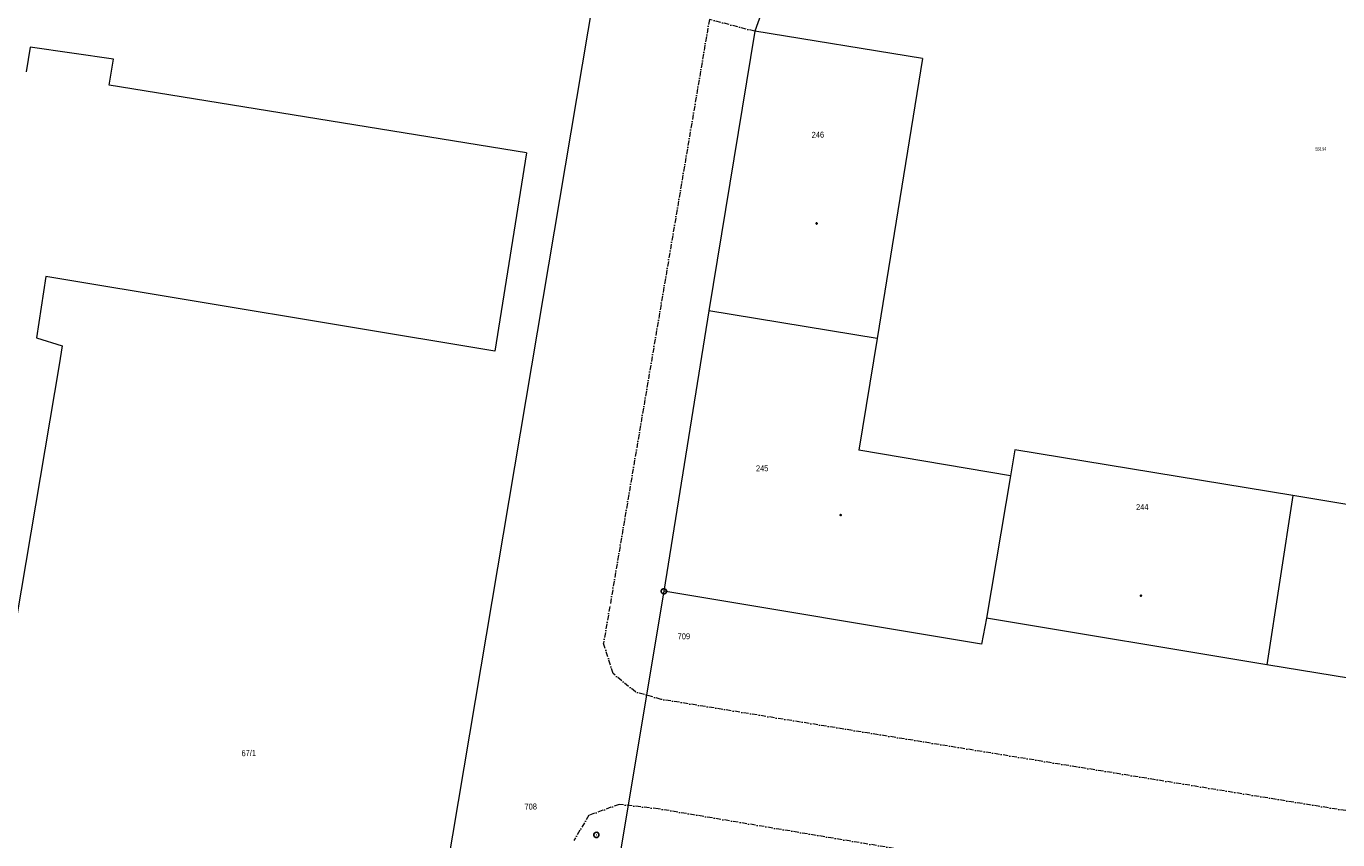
# Model space of a CAD drawing. Header units: millimetres. Extents: x -211955 to 157391, y -241491 to 94238.
# Tile 10 of 138: x -102430 to -27614, y -102386 to -55968. Entities that reach past the tile are written whole.
import ezdxf

# ---------------------------------------------------------------- set-up
doc = ezdxf.new("R2010")
doc.units = ezdxf.units.MM
doc.linetypes.add('Cerchovana_1', pattern=[500, 300, -100, 0, -100])
doc.layers.add('XR$1$PODKLAD_1', color=7, linetype='Continuous', lineweight=25)
doc.styles.add('ARIALNARROW', font='ARIALN.TTF')

# ---------------------------------------------------------------- blocks, each defined once
blk = doc.blocks.new('1$0100')
at = {"layer": 'XR$1$PODKLAD_1', "color": 7, "lineweight": 25}
blk.add_line((-50, 0), (50, 0), dxfattribs=at)
blk.add_lwpolyline([(190, 720), (530, 530), (720, 190), (720, -200), (530, -540), (190, -730), (-200, -730), (-540, -540), (-730, -200), (-730, 190), (-540, 530), (-200, 720), (190, 720)], close=True, dxfattribs=at)
blk = doc.blocks.new('$280')
at = {"layer": 'XR$1$PODKLAD_1', "color": 7, "lineweight": 25}
blk.add_lwpolyline([(0, 170), (100, 150), (150, 60), (170, 0), (150, -90), (70, -160), (0, -170), (-90, -140), (-150, -80), (-170, 0), (-150, 90), (-70, 160), (0, 170)], close=True, dxfattribs=at)

msp = doc.modelspace()

# ---------------------------------------------------------------- linework, layer by layer
at = {"layer": 'XR$1$PODKLAD_1', "color": 126, "linetype": 'Continuous', "lineweight": 13}
for p, q in [((-68718.572, -46281.218), (-79381.109, -109619.31)), ((-58494.493, -49613.517), (-60873.691, -56253.352)), ((-60873.691, -56253.352), (-63486.543, -72201.625)), ((-60873.691, -56253.352), (-63486.543, -72201.625)), ((-51303.215, -57801.02), (-60873.691, -56253.352)), ((-51303.215, -57801.02), (-60873.691, -56253.352)), ((-51303.215, -57801.02), (-53895.1, -73788.795)), ((-51303.215, -57801.02), (-53895.1, -73788.795)), ((-73889.012, -63181.983), (-97699.508, -59340.005)), ((-73889.012, -63181.983), (-97699.508, -59340.005)), ((-73889.012, -63181.983), (-75694.269, -74499.242)), ((-73889.012, -63181.983), (-75694.269, -74499.242)), ((-101315.178, -70251.18), (-101840.107, -73754.985)), ((-101315.178, -70251.18), (-101840.107, -73754.985)), ((-75694.269, -74499.242), (-101315.178, -70251.18)), ((-75694.269, -74499.242), (-101315.178, -70251.18)), ((-63486.543, -72201.625), (-66057.948, -88208.907)), ((-63486.543, -72201.625), (-66057.948, -88208.907)), ((-53895.1, -73788.795), (-63486.543, -72201.625)), ((-53895.1, -73788.795), (-63486.543, -72201.625)), ((-53895.1, -73788.795), (-63486.543, -72201.625)), ((-53895.1, -73788.795), (-54930.535, -80155.864)), ((-53895.1, -73788.795), (-54930.535, -80155.864)), ((-100552.532, -75284.119), (-105125.461, -102353.358)), ((-100552.532, -75284.119), (-105125.461, -102353.358)), ((-46292.459, -81616.186), (-54930.535, -80155.864)), ((-46292.459, -81616.186), (-54930.535, -80155.864)), ((-46038.544, -80129.57), (-46292.459, -81616.186)), ((-46038.544, -80129.57), (-46292.459, -81616.186)), ((-30180.245, -82744.612), (-46038.544, -80129.57)), ((-30180.245, -82744.612), (-46038.544, -80129.57)), ((-46292.459, -81616.186), (-47655.219, -89741.738)), ((-46292.459, -81616.186), (-47655.219, -89741.738)), ((-46292.459, -81616.186), (-47655.219, -89741.738)), ((-30180.245, -82744.612), (-31655.502, -92413.356)), ((-30180.245, -82744.612), (-31655.502, -92413.356)), ((-30180.245, -82744.612), (-31655.502, -92413.356)), ((-13990.584, -85411.608), (-30180.245, -82744.612)), ((-13990.584, -85411.608), (-30180.245, -82744.612)), ((-66057.948, -88208.907), (-69077.638, -106347.724)), ((-47939.368, -91219.087), (-66057.948, -88208.907)), ((-47939.368, -91219.087), (-66057.948, -88208.907)), ((-47655.219, -89741.738), (-47939.368, -91219.087)), ((-47655.219, -89741.738), (-47939.368, -91219.087)), ((-31655.502, -92413.356), (-47655.219, -89741.738)), ((-31655.502, -92413.356), (-47655.219, -89741.738)), ((-15586.778, -95043.283), (-31655.502, -92413.356)), ((-15586.778, -95043.283), (-31655.502, -92413.356))]:
    msp.add_line(p, q, dxfattribs=at)
at = {"layer": 'XR$1$PODKLAD_1', "color": 126, "linetype": 'Cerchovana_1', "lineweight": 13}
for p, q in [((-63460.931, -55576.083), (-69137.815, -89074.077)), ((-60873.691, -56253.352), (-63460.931, -55576.083)), ((-69137.815, -89074.077), (-69497.1, -91163.434)), ((-68954.682, -92900.754), (-69497.1, -91163.434)), ((-67678.782, -93950.03), (-68954.682, -92900.754)), ((-66208.025, -94374.381), (-67678.782, -93950.03)), ((-24199.46, -101204.598), (-66208.025, -94374.381)), ((-70328.411, -100986.561), (-71183.852, -102417.792)), ((-68603.034, -100364.409), (-70328.411, -100986.561)), ((-66376.15, -100620.319), (-68603.034, -100364.409)), ((-15945.066, -109096.156), (-66376.15, -100620.319))]:
    msp.add_line(p, q, dxfattribs=at)
at = {"layer": 'XR$1$PODKLAD_1', "color": 126, "linetype": 'Continuous', "lineweight": 13}
for points in [[(-97699.508, -59340.005), (-97455.59, -57853.633), (-102203.893, -57158.923), (-102429.519, -58574.83)], [(-97699.508, -59340.005), (-97455.59, -57853.633), (-102203.893, -57158.923), (-102429.519, -58574.83)], [(-101840.107, -73754.985), (-100388.858, -74199.817), (-100552.532, -75284.119)], [(-101840.107, -73754.985), (-100388.858, -74199.817), (-100552.532, -75284.119)]]:
    msp.add_lwpolyline(points, dxfattribs=at)

# ---------------------------------------------------------------- block references
at = {"layer": 'XR$1$PODKLAD_1', "color": 7, "linetype": 'Continuous', "lineweight": 25, "xscale": 0.2, "yscale": 0.2, "rotation": 181.3937829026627}
for name, p in [('$280', (-57345.879, -67220.787)), ('$280', (-55970.69, -83862.261)), ('1$0100', (-66057.948, -88208.907)), ('$280', (-38843.861, -88457.033)), ('1$0100', (-69911.041, -102106.74))]:
    msp.add_blockref(name, p, dxfattribs=at)

# ---------------------------------------------------------------- texts
at = {"layer": 'XR$1$PODKLAD_1', "color": 126, "linetype": 'Continuous', "lineweight": 35, "char_height": 340, "rotation": 1.3937829}
for s, insert, width, attachment_point in [('\\W0.91;246', (-57264.703, -62334.701), 941.16797, 8), ('\\W0.91;245', (-60442.692, -81367.632), 941.16797, 8), ('\\W0.91;244', (-38762.684, -83570.946), 941.16797, 8), ('\\W0.91;709', (-64558.842, -90770.534), 941.16797, 6), ('\\W0.91;67/1', (-90147.279, -97624.968), 1236.05088, 7), ('\\W0.91;708', (-73295.113, -100485.907), 941.16797, 6)]:
    msp.add_mtext(s, dxfattribs=dict(at, insert=insert, width=width, attachment_point=attachment_point))
at = {"layer": 'XR$1$PODKLAD_1', "color": 12, "linetype": 'Continuous', "lineweight": 18, "insert": (-28583.633, -62971.811), "char_height": 200, "width": 554.70854, "attachment_point": 5, "rotation": 1.3937829, "style": 'ARIALNARROW'}
msp.add_mtext('\\W0.69;556.94', dxfattribs=at)

doc.saveas('drawing.dxf')
